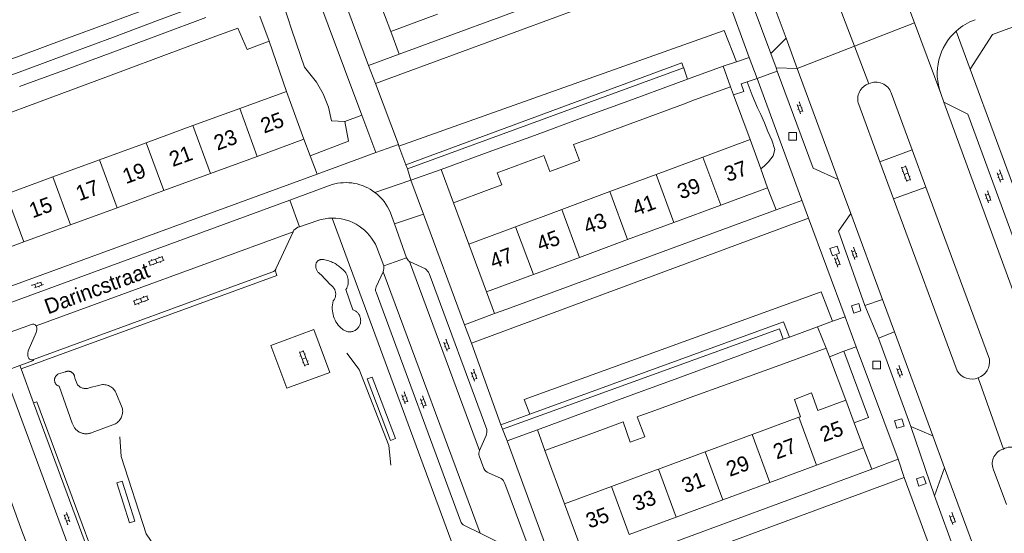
# Model space of a CAD drawing. Extents: x 99476 to 102828, y 406437 to 407931.
# Tile 81 of 162: x 100638 to 100767, y 406866 to 406933. Entities that reach past the tile are written whole.
import ezdxf

# ---------------------------------------------------------------- set-up
doc = ezdxf.new("R2010")
doc.units = 0
doc.header["$MEASUREMENT"] = 0
doc.linetypes.add('DGN Style 2', pattern=[60.553652, 36.332191, -24.221461])
for name, color, linetype, lineweight in [('BG_bijgebouw', 253, 'Continuous', 0), ('BG_dakoverstek', 253, 'Continuous', 13), ('BG_dakoverstek bijgebouw', 253, 'Continuous', 0), ('BG_heg haag', 253, 'Continuous', 0), ('BG_hek', 253, 'Continuous', 0), ('BG_hoofdgebouw', 253, 'Continuous', 13), ('BG_huisnummer', 253, 'Continuous', 0), ('BG_kant onverhard', 253, 'DGN Style 2', 0), ('BG_kant verharding', 253, 'Continuous', 0), ('BG_open verharding', 253, 'Continuous', 0), ('BG_raster', 253, 'Continuous', 0), ('BG_schutting', 253, 'Continuous', 0), ('BG_straatnaam', 253, 'Continuous', 0), ('BG_tussenmuur', 253, 'Continuous', 0), ('BG_vlakafsluiter', 253, 'Continuous', 0)]:
    doc.layers.add(name, color=color, linetype=linetype, lineweight=lineweight)
doc.styles.add('Style-WORKING', font='WORKING.shx')

# ---------------------------------------------------------------- blocks, each defined once
blk = doc.blocks.new('S02OV6')
at = {"layer": 'BG_open verharding', "linetype": 'Continuous', "lineweight": 0}
for p, q in [((0, 0.20784), (1.371449, 0.20784)), ((0.085505, 0.20784), (0.085505, 0.268177)), ((0.485, -0.192), (0.486, 0.207)), ((0.885505, 0.20784), (0.885505, 0.31106)), ((1.285, -0.193), (1.285, 0.207)), ((0.268333, -0.19216), (1.549656, -0.19216)), ((0.885505, -0.32925), (0.885505, -0.19216))]:
    blk.add_line(p, q, dxfattribs=at)
blk = doc.blocks.new('S02OV2')
at = {"layer": 'BG_open verharding', "linetype": 'Continuous', "lineweight": 0}
for p, q in [((0.052866, 0.482148), (0.183301, 0.482148)), ((0.183301, -1.01785), (0.183301, 0.982147)), ((0.183301, 0.895191), (0.705039, 0.895191)), ((0.705039, -1.01785), (0.705039, 0.982147)), ((0.705039, 0.43867), (0.835473, 0.43867)), ((0.052866, -0.517416), (0.183301, -0.517416)), ((0.183301, -0.017851), (0.705039, -0.017851)), ((0.183301, -0.930894), (0.705039, -0.930894)), ((0.705039, -0.473938), (0.835473, -0.473938))]:
    blk.add_line(p, q, dxfattribs=at)

msp = doc.modelspace()

# ---------------------------------------------------------------- linework, layer by layer
at = {"layer": 'BG_bijgebouw', "linetype": 'Continuous', "lineweight": 0}
for p, q in [((100656.214, 406933.291), (100662.03, 406935.453)), ((100655.555, 406935.091), (100649.763, 406932.952)), ((100649.763, 406932.952), (100644.047, 406930.841)), ((100650.427, 406931.139), (100656.214, 406933.291)), ((100656.441, 406931.424), (100662.56, 406933.69)), ((100669.629, 406933.869), (100670.834, 406930.614)), ((100666.75, 406932.316), (100663.514, 406931.113)), ((100644.047, 406930.841), (100638.196, 406928.68)), ((100644.725, 406929.019), (100650.427, 406931.139)), ((100650.322, 406929.159), (100656.441, 406931.424)), ((100663.514, 406931.113), (100657.398, 406928.84)), ((100638.879, 406926.845), (100644.725, 406929.019)), ((100644.203, 406926.894), (100650.322, 406929.159)), ((100657.398, 406928.84), (100651.282, 406926.567)), ((100633.06, 406924.681), (100638.879, 406926.845)), ((100638.083, 406924.629), (100644.203, 406926.894)), ((100651.282, 406926.567), (100645.165, 406924.294)), ((100730.38, 406927.3), (100725.741, 406925.598)), ((100731.36, 406924.59), (100730.38, 406927.3)), ((100725.741, 406925.598), (100724.197, 406925.032)), ((100645.165, 406924.294), (100639.052, 406922.022)), ((100724.197, 406925.032), (100718.044, 406922.774)), ((100726.66, 406922.89), (100731.36, 406924.59)), ((100718.044, 406922.774), (100711.991, 406920.553)), ((100726.66, 406922.89), (100725.183, 406922.343)), ((100725.183, 406922.343), (100719.037, 406920.069)), ((100711.991, 406920.553), (100705.634, 406918.221)), ((100719.037, 406920.069), (100712.99, 406917.831)), ((100705.634, 406918.221), (100699.59, 406916.004)), ((100712.99, 406917.831), (100712.491, 406917.646)), ((100699.59, 406916.004), (100693.42, 406913.74)), ((100706.65, 406915.483), (100700.765, 406913.305)), ((100706.885, 406915.57), (100706.65, 406915.483)), ((100693.42, 406913.74), (100695.03, 406909.39)), ((100695.03, 406909.39), (100699.72, 406911.13)), ((100739.089, 406891.757), (100742.79, 406893.12)), ((100742.79, 406893.12), (100743.92, 406890.29)), ((100738.282, 406891.46), (100739.089, 406891.757)), ((100730.626, 406888.641), (100736.777, 406890.906)), ((100736.777, 406890.906), (100738.282, 406891.46)), ((100743.92, 406890.29), (100737.82, 406888.073)), ((100724.476, 406886.377), (100730.626, 406888.641)), ((100737.82, 406888.073), (100731.659, 406885.834)), ((100718.325, 406884.113), (100724.476, 406886.377)), ((100731.659, 406885.834), (100725.596, 406883.631)), ((100712.175, 406881.849), (100718.325, 406884.113)), ((100706.04, 406879.59), (100712.175, 406881.849)), ((100719.34, 406881.357), (100719.118, 406881.276)), ((100720.964, 406881.947), (100719.34, 406881.357)), ((100717.279, 406880.608), (100713.18, 406879.118)), ((100707.02, 406876.88), (100706.04, 406879.59)), ((100713.18, 406879.118), (100707.02, 406876.88))]:
    msp.add_line(p, q, dxfattribs=at)
at = {"layer": 'BG_bijgebouw', "linetype": 'Continuous', "lineweight": 0, "flags": 128}
for points in [[(100670.834, 406930.614), (100667.942, 406929.496), (100666.75, 406932.316)], [(100700.765, 406913.305), (100701.349, 406911.734), (100699.72, 406911.13)]]:
    msp.add_lwpolyline(points, dxfattribs=at)
at = {"layer": 'BG_dakoverstek', "linetype": 'Continuous', "lineweight": 13}
msp.add_line((100719.865, 406873.654), (100721.637, 406874.309), dxfattribs=at)
at = {"layer": 'BG_dakoverstek', "linetype": 'Continuous', "lineweight": 13, "flags": 128}
msp.add_lwpolyline([(100742.798, 406882.13), (100741.988, 406884.418), (100739.743, 406883.561), (100740.54, 406881.295)], dxfattribs=at)
at = {"layer": 'BG_dakoverstek bijgebouw', "linetype": 'Continuous', "lineweight": 0}
for p, q in [((100638.196, 406928.68), (100636.104, 406927.908)), ((100639.052, 406922.022), (100634.657, 406920.388)), ((100725.5, 406883.596), (100720.964, 406881.947)), ((100725.596, 406883.631), (100725.5, 406883.596))]:
    msp.add_line(p, q, dxfattribs=at)
at = {"layer": 'BG_dakoverstek bijgebouw', "linetype": 'Continuous', "lineweight": 0, "flags": 128}
for points in [[(100711.546, 406914.928), (100710.761, 406917.022), (100712.491, 406917.646)], [(100711.546, 406914.928), (100707.656, 406913.488), (100706.885, 406915.57)], [(100719.118, 406881.276), (100720.138, 406878.657), (100718.215, 406877.946), (100717.279, 406880.608)]]:
    msp.add_lwpolyline(points, dxfattribs=at)
at = {"layer": 'BG_heg haag', "linetype": 'Continuous', "lineweight": 0}
for p, q in [((100670.834, 406930.614), (100673.101, 406924)), ((100731.746, 406923.558), (100731.36, 406924.59)), ((100731.746, 406923.558), (100733.96, 406917.69)), ((100689.426, 406912.361), (100693.42, 406913.74)), ((100689.426, 406912.361), (100691.076, 406907.906)), ((100691.076, 406907.906), (100696.461, 406893.37)), ((100700.421, 406894.831), (100702.032, 406895.425)), ((100696.461, 406893.37), (100700.421, 406894.831)), ((100743.92, 406890.29), (100744.341, 406889.172)), ((100744.341, 406889.172), (100746.48, 406883.49)), ((100639.931, 406883.103), (100646.727, 406864.781))]:
    msp.add_line(p, q, dxfattribs=at)
at = {"layer": 'BG_heg haag', "linetype": 'Continuous', "lineweight": 0, "flags": 128}
for points in [[(100638.317, 406887.595), (100671.872, 406899.857), (100671.621, 406900.544)], [(100683.696, 406886.26), (100684.342, 406886.506), (100687.417, 406878.425), (100686.771, 406878.179), (100683.696, 406886.26)], [(100650.853, 406872.629), (100651.548, 406872.852), (100653.234, 406867.581), (100652.539, 406867.358), (100650.853, 406872.629)]]:
    msp.add_lwpolyline(points, dxfattribs=at)
at = {"layer": 'BG_hek', "linetype": 'Continuous', "lineweight": 0}
for p, q in [((100748.81, 406877.21), (100749.883, 406874.427)), ((100640.578, 406860.578), (100638.424, 406866.315))]:
    msp.add_line(p, q, dxfattribs=at)
at = {"layer": 'BG_hek', "linetype": 'Continuous', "lineweight": 0, "flags": 128}
for points in [[(100681.046, 406889.652), (100682.67, 406887.493), (100686.539, 406877.534), (100686.792, 406874.936)], [(100656.243, 406863.716), (100654.713, 406865.936), (100651.416, 406876.073), (100651.27, 406878.665)]]:
    msp.add_lwpolyline(points, dxfattribs=at)
at = {"layer": 'BG_hoofdgebouw', "linetype": 'Continuous', "lineweight": 13}
for p, q in [((100684.47, 406938.11), (100686.79, 406931.85)), ((100686.79, 406931.85), (100692.928, 406934.12)), ((100666.978, 406921.756), (100673.101, 406924)), ((100673.101, 406924), (100675.41, 406917.71)), ((100660.851, 406919.511), (100666.978, 406921.756)), ((100654.725, 406917.266), (100660.851, 406919.511)), ((100675.41, 406917.71), (100669.283, 406915.465)), ((100727.739, 406915.378), (100733.96, 406917.69)), ((100733.96, 406917.69), (100735.337, 406913.832)), ((100648.598, 406915.02), (100654.725, 406917.266)), ((100642.471, 406912.775), (100648.598, 406915.02)), ((100669.283, 406915.465), (100663.156, 406913.221)), ((100721.596, 406913.094), (100727.739, 406915.378)), ((100735.337, 406913.832), (100736.22, 406911.36)), ((100636.345, 406910.53), (100642.471, 406912.775)), ((100663.156, 406913.221), (100657.029, 406910.976)), ((100715.552, 406910.848), (100721.596, 406913.094)), ((100657.029, 406910.976), (100650.902, 406908.731)), ((100709.241, 406908.502), (100715.552, 406910.848)), ((100736.22, 406911.36), (100730.076, 406909.08)), ((100650.902, 406908.731), (100644.775, 406906.486)), ((100703.17, 406906.245), (100709.241, 406908.502)), ((100730.076, 406909.08), (100723.933, 406906.8)), ((100644.775, 406906.486), (100638.648, 406904.242)), ((100697.021, 406903.96), (100703.17, 406906.245)), ((100723.933, 406906.8), (100717.863, 406904.547)), ((100717.863, 406904.547), (100711.575, 406902.213)), ((100638.648, 406904.242), (100632.521, 406901.997)), ((100699.36, 406897.68), (100697.021, 406903.96)), ((100711.575, 406902.213), (100705.503, 406899.96)), ((100705.503, 406899.96), (100699.36, 406897.68)), ((100742.798, 406882.13), (100746.48, 406883.49)), ((100746.48, 406883.49), (100747.593, 406880.491)), ((100734.194, 406878.95), (100740.342, 406881.222)), ((100740.342, 406881.222), (100740.54, 406881.295)), ((100747.593, 406880.491), (100748.81, 406877.21)), ((100728.047, 406876.678), (100734.194, 406878.95)), ((100721.899, 406874.406), (100728.047, 406876.678)), ((100748.81, 406877.21), (100742.661, 406874.94)), ((100742.661, 406874.94), (100736.513, 406872.67)), ((100715.751, 406872.134), (100719.865, 406873.654)), ((100721.637, 406874.309), (100721.899, 406874.406)), ((100709.6, 406869.86), (100715.751, 406872.134)), ((100736.513, 406872.67), (100730.365, 406870.4)), ((100711.92, 406863.59), (100709.6, 406869.86)), ((100730.365, 406870.4), (100724.216, 406868.13)), ((100724.216, 406868.13), (100718.068, 406865.86))]:
    msp.add_line(p, q, dxfattribs=at)
at = {"layer": 'BG_kant onverhard', "linetype": 'DGN Style 2', "lineweight": 0}
for p, q in [((100677.639, 406899.966), (100678.914, 406898.593)), ((100681.844, 406895.341), (100680.921, 406897.997)), ((100644.129, 406887.199), (100643.203, 406886.908)), ((100645.718, 406885.501), (100645.334, 406886.347)), ((100643.301, 406885.301), (100645.014, 406880.471)), ((100648.465, 406885.411), (100647.358, 406885.126)), ((100651.575, 406882.486), (100650.733, 406884.499)), ((100647.632, 406879.229), (100650.689, 406880.378))]:
    msp.add_line(p, q, dxfattribs=at)
for centre, radius, start, end in [((100677.759748, 406901.141826), 0.800946, 86.187829, 165.305361), ((100677.338284, 406897.6546), 4.312607, 45.945902, 83.680278), ((100678.245969, 406901.098441), 1.284847, 168.936453, 241.809468), ((100679.179966, 406899.068559), 2.044368, 328.388836, 55.530884), ((100682.652772, 406895.54275), 3.524836, 164.32654, 231.530943), ((100681.394752, 406893.902042), 1.458087, 230.127487, 8.716168), ((100681.347575, 406893.923719), 1.501707, 7.625811, 70.696371), ((100643.549932, 406886.122669), 0.858549, 113.834196, 253.14532), ((100644.475982, 406886.411616), 0.860448, 355.693268, 113.781989), ((100649.074741, 406883.651252), 1.862391, 27.077393, 109.110871), ((100649.715497, 406882.027361), 1.915228, 300.550384, 13.855234), ((100646.852934, 406880.967043), 1.904662, 195.095945, 294.143987)]:
    msp.add_arc(centre, radius, start, end, dxfattribs=at)
at = {"layer": 'BG_kant onverhard', "linetype": 'DGN Style 2', "lineweight": 0, "extrusion": (0, 0, -1)}
for centre, radius, start, end in [((-100678.155557, 406897.390914), 1.421354, 122.249427, 219.074019), ((-100646.777965, 406886.362949), 1.366192, 244.877001, 320.882488)]:
    msp.add_arc(centre, radius, start, end, dxfattribs=at)
at = {"layer": 'BG_kant verharding', "linetype": 'Continuous', "lineweight": 0}
for p, q in [((100676.873, 406946.442), (100683.871, 406927.42)), ((100687.918, 406928.909), (100724.826, 406942.493)), ((100738.657, 406930.97), (100734.45, 406942.38)), ((100755.48, 406933.015), (100752.119, 406942.047)), ((100729.091, 406941.37), (100684.81, 406925.035)), ((100733.832, 406928.47), (100729.097, 406941.353)), ((100758.939, 406923.718), (100755.48, 406933.015)), ((100738.657, 406930.97), (100736.651, 406928.97)), ((100740.117, 406927.011), (100738.657, 406930.97)), ((100736.651, 406928.97), (100737.336, 406927.111)), ((100683.871, 406927.42), (100687.918, 406928.909)), ((100730.38, 406927.3), (100732.168, 406927.862)), ((100732.168, 406927.862), (100733.832, 406928.47)), ((100734.851, 406925.697), (100733.832, 406928.47)), ((100725.216, 406927.103), (100688.982, 406913.815)), ((100725.237, 406927.042), (100725.216, 406927.103)), ((100725.741, 406925.598), (100725.237, 406927.042)), ((100737.336, 406927.111), (100737.498, 406926.672)), ((100737.336, 406927.111), (100740.117, 406927.011)), ((100745.484, 406912.456), (100740.117, 406927.011)), ((100733.548, 406925.267), (100734.851, 406925.697)), ((100740.723, 406909.722), (100734.851, 406925.697)), ((100687.794, 406917.011), (100684.81, 406925.035)), ((100752.449, 406923.801), (100755.202, 406916.331)), ((100759.358, 406922.573), (100758.939, 406923.718)), ((100769.147, 406895.845), (100759.358, 406922.573)), ((100750.962, 406914.771), (100748.19, 406922.28)), ((100683.01, 406920.893), (100684.843, 406915.976)), ((100766.253, 406917.543), (100776.36, 406890.04)), ((100687.873, 406916.797), (100687.794, 406917.011)), ((100688.781, 406914.357), (100687.873, 406916.797)), ((100755.202, 406916.331), (100750.962, 406914.771)), ((100755.202, 406916.331), (100757.001, 406911.45)), ((100684.843, 406915.976), (100677.145, 406913.157)), ((100752.764, 406909.891), (100750.962, 406914.771)), ((100688.982, 406913.815), (100688.781, 406914.357)), ((100677.145, 406913.157), (100622.524, 406893.152)), ((100747.13, 406907.991), (100745.484, 406912.456)), ((100679.1, 406911.766), (100673.556, 406909.73)), ((100757.001, 406911.45), (100752.764, 406909.891)), ((100757.001, 406911.45), (100765.32, 406888.87)), ((100673.556, 406909.73), (100612.58, 406887.342)), ((100761.1, 406887.308), (100752.764, 406909.891)), ((100702.032, 406895.425), (100737.372, 406908.461)), ((100677.253, 406907.064), (100674.837, 406906.241)), ((100679.114, 406907.364), (100695.628, 406862.638)), ((100687.287, 406906.597), (100686.761, 406908.069)), ((100741.61, 406907.34), (100697.392, 406890.975)), ((100746.413, 406894.412), (100741.61, 406907.34)), ((100751.294, 406896.698), (100747.13, 406907.991)), ((100674.837, 406906.241), (100674.618, 406906.166)), ((100688.869, 406902.165), (100687.287, 406906.597)), ((100673.999, 406905.577), (100640.262, 406893.246)), ((100673.999, 406905.577), (100671.77, 406900.787)), ((100685.873, 406901.094), (100684.977, 406903.498)), ((100689.265, 406901.671), (100691.337, 406900.712)), ((100689.265, 406901.671), (100698.443, 406876.881)), ((100671.188, 406900.254), (100639.928, 406888.83)), ((100684.9, 406898.34), (100685.815, 406900.335)), ((100698.533, 406866.019), (100685.815, 406900.335)), ((100691.843, 406900.103), (100699.396, 406879.641)), ((100695.942, 406867.619), (100684.888, 406897.651)), ((100751.294, 406896.698), (100748.987, 406895.887)), ((100752.863, 406892.443), (100751.294, 406896.698)), ((100746.413, 406894.412), (100744.749, 406893.859)), ((100639.661, 406893.391), (100634.6, 406891.593)), ((100640.331, 406893.122), (100640.262, 406893.246)), ((100744.749, 406893.859), (100742.79, 406893.12)), ((100750.773, 406891.611), (100752.863, 406892.443)), ((100755.005, 406880.038), (100750.773, 406891.611)), ((100757.896, 406878.792), (100752.863, 406892.443)), ((100701.257, 406880.251), (100697.392, 406890.975)), ((100746.24, 406889.884), (100747.868, 406890.495)), ((100753.36, 406875.71), (100747.868, 406890.495)), ((100744.341, 406889.172), (100746.24, 406889.884)), ((100638.162, 406888.027), (100638.317, 406887.595)), ((100638.317, 406887.595), (100639.931, 406883.103)), ((100644.858, 406863.359), (100636.05, 406887.251)), ((100701.463, 406879.68), (100701.257, 406880.251)), ((100757.896, 406878.792), (100755.005, 406880.038)), ((100699.317, 406878.836), (100698.443, 406876.881)), ((100706.04, 406879.59), (100702.059, 406878.156)), ((100759.447, 406874.586), (100757.896, 406878.792)), ((100702.059, 406878.156), (100708.98, 406859.33)), ((100698.407, 406876.176), (100699.021, 406874.485)), ((100749.883, 406874.427), (100753.36, 406875.71)), ((100699.633, 406873.953), (100701.282, 406873.17)), ((100712.971, 406860.803), (100749.883, 406874.427)), ((100759.447, 406874.586), (100758.13, 406870.93)), ((100763.98, 406862.292), (100759.447, 406874.586)), ((100767.548, 406869.768), (100765.82, 406874.45)), ((100701.782, 406872.541), (100712.126, 406844.687)), ((100709.855, 406856.964), (100754.141, 406873.317)), ((100754.141, 406873.317), (100758.929, 406860.385)), ((100758.13, 406870.93), (100761.618, 406861.384)), ((100698.533, 406866.019), (100696.471, 406867.026)), ((100700.974, 406864.779), (100698.533, 406866.019))]:
    msp.add_line(p, q, dxfattribs=at)
at = {"layer": 'BG_kant verharding', "linetype": 'Continuous', "lineweight": 0, "flags": 128}
for points in [[(100734.45, 406942.38), (100732.87, 406939.23), (100736.651, 406928.97)], [(100672.128, 406937.32), (100676.321, 406938.834), (100683.01, 406920.893)], [(100737.498, 406926.672), (100742.2, 406913.91), (100745.484, 406912.456)], [(100731.746, 406923.558), (100733.105, 406923.968), (100732.759, 406925.007), (100733.548, 406925.267)], [(100769.147, 406895.845), (100770.61, 406898.882), (100762.507, 406921.024), (100759.358, 406922.573)], [(100737.372, 406908.461), (100740.731, 406909.7), (100740.723, 406909.722)], [(100748.987, 406895.887), (100745.525, 406905.671), (100747.13, 406907.991)], [(100738.282, 406891.46), (100737.784, 406892.822), (100701.463, 406879.68)], [(100639.248, 406889.137), (100639.194, 406889.307), (100639.189, 406889.609), (100639.236, 406889.93), (100640.283, 406892.357)], [(100671.078, 406890.66), (100673.165, 406885.035), (100678.79, 406887.123), (100676.703, 406892.748), (100671.078, 406890.66)], [(100639.928, 406888.83), (100639.95, 406888.684), (100638.162, 406888.027)]]:
    msp.add_lwpolyline(points, dxfattribs=at)
at = {"layer": 'BG_kant verharding', "linetype": 'Continuous', "lineweight": 0, "extrusion": (0, 0, -1)}
for centre, radius, start, end in [((-100766.041047, 406926.320602), 7.554213, 47.91532, 69.884103), ((-100766.044613, 406926.310795), 7.563883, 339.953281, 47.945059), ((-100750.4346, 406923.065753), 2.144388, 65.048865, 159.94814), ((-100750.153732, 406923.009981), 2.095022, 339.608304, 72.679228), ((-100670.894637, 406901.160278), 0.952576, 220.312731, 252.063192), ((-100670.886648, 406901.161463), 0.959444, 202.972629, 220.058018), ((-100688.837769, 406898.120753), 3.6001, 133.96443, 146.591201), ((-100685.424565, 406897.986259), 0.632694, 328.001828, 33.993759), ((-100639.687598, 406889.204108), 0.444691, 237.275182, 351.32037), ((-100763.042615, 406888.538567), 2.301376, 171.719746, 249.142719), ((-100763.044153, 406888.538683), 2.300937, 249.179525, 327.665478), ((-100697.517082, 406879.419014), 1.891986, 173.261997, 197.94774), ((-100768.158609, 406875.294526), 2.027459, 60.49218, 159.607276), ((-100767.700533, 406875.132762), 2.000642, 340.045637, 74.325039), ((-100700.404206, 406871.959003), 1.495673, 125.936549, 157.100192), ((-100696.833327, 406867.881676), 0.929227, 292.949719, 343.579623)]:
    msp.add_arc(centre, radius, start, end, dxfattribs=at)
at = {"layer": 'BG_kant verharding', "linetype": 'Continuous', "lineweight": 0}
for centre, radius, start, end in [((100680.897242, 406905.70534), 6.321525, 52.74571, 106.517317), ((100680.901622, 406905.707022), 6.317535, 21.954889, 52.768091), ((100679.174337, 406901.067509), 6.29678, 90.549026, 107.765988), ((100679.170164, 406901.070396), 6.293854, 22.687836, 90.511295), ((100674.967172, 406905.17928), 1.04668, 109.487397, 157.667371), ((100689.638928, 406902.376468), 0.79844, 195.358133, 242.074548), ((100683.812304, 406900.869755), 2.072861, 345.04982, 6.210498), ((100639.887761, 406893.012863), 0.440917, 31.921346, 120.950211), ((100639.180396, 406892.810189), 1.192105, 337.656502, 15.162853), ((100699.25263, 406876.486238), 0.900743, 154.006911, 200.146683), ((100699.939901, 406874.924067), 1.01841, 205.539271, 252.461101)]:
    msp.add_arc(centre, radius, start, end, dxfattribs=at)
at = {"layer": 'BG_raster', "linetype": 'Continuous', "lineweight": 0}
for p, q in [((100686.79, 406931.85), (100687.918, 406928.909)), ((100736.22, 406911.36), (100737.372, 406908.461))]:
    msp.add_line(p, q, dxfattribs=at)
at = {"layer": 'BG_schutting', "linetype": 'Continuous', "lineweight": 0}
for p, q in [((100766.253, 406917.543), (100762.8, 406926.94)), ((100709.6, 406869.86), (100707.02, 406876.88))]:
    msp.add_line(p, q, dxfattribs=at)
at = {"layer": 'BG_schutting', "linetype": 'Continuous', "lineweight": 0, "flags": 128}
for points in [[(100762.8, 406926.94), (100765.71, 406931.45), (100780.793, 406937.01)], [(100638.424, 406866.315), (100632.928, 406881.291), (100632.461, 406881.13)]]:
    msp.add_lwpolyline(points, dxfattribs=at)
at = {"layer": 'BG_tussenmuur', "linetype": 'Continuous', "lineweight": 0}
for p, q in [((100669.283, 406915.465), (100666.978, 406921.756)), ((100663.156, 406913.221), (100660.851, 406919.511)), ((100657.029, 406910.976), (100654.725, 406917.266)), ((100650.902, 406908.731), (100648.598, 406915.02)), ((100730.076, 406909.08), (100727.739, 406915.378)), ((100644.775, 406906.486), (100642.471, 406912.775)), ((100723.933, 406906.8), (100721.596, 406913.094)), ((100715.552, 406910.848), (100717.863, 406904.547)), ((100638.648, 406904.242), (100636.345, 406910.53)), ((100709.241, 406908.502), (100711.575, 406902.213)), ((100705.503, 406899.96), (100703.17, 406906.245)), ((100742.661, 406874.94), (100740.342, 406881.222)), ((100736.513, 406872.67), (100734.194, 406878.95)), ((100730.365, 406870.4), (100728.047, 406876.678)), ((100724.216, 406868.13), (100721.899, 406874.406)), ((100718.068, 406865.86), (100715.751, 406872.134))]:
    msp.add_line(p, q, dxfattribs=at)
at = {"layer": 'BG_vlakafsluiter', "linetype": 'Continuous', "lineweight": 0}
for p, q in [((100745.539, 406935.421), (100747.636, 406929.95)), ((100755.48, 406933.015), (100747.636, 406929.95)), ((100762.8, 406926.94), (100760.978, 406931.927)), ((100740.117, 406927.011), (100747.636, 406929.95)), ((100749.53, 406925.01), (100747.636, 406929.95)), ((100683.871, 406927.42), (100684.81, 406925.035)), ((100734.851, 406925.697), (100737.498, 406926.672)), ((100680.787, 406920.061), (100683.01, 406920.893)), ((100675.41, 406917.71), (100676.232, 406915.554)), ((100687.794, 406917.011), (100684.843, 406915.976)), ((100676.232, 406915.554), (100677.145, 406913.157)), ((100689.426, 406912.361), (100688.982, 406913.815)), ((100684.724, 406910.737), (100689.426, 406912.361)), ((100673.556, 406909.73), (100674.837, 406906.241)), ((100741.61, 406907.34), (100740.723, 406909.722)), ((100697.021, 406903.96), (100695.03, 406909.39)), ((100687.287, 406906.597), (100691.076, 406907.906)), ((100685.873, 406901.094), (100688.869, 406902.165)), ((100700.421, 406894.831), (100699.36, 406897.68)), ((100748.987, 406895.887), (100750.773, 406891.611)), ((100746.413, 406894.412), (100747.868, 406890.495)), ((100697.392, 406890.975), (100696.461, 406893.37)), ((100638.162, 406888.027), (100636.05, 406887.251)), ((100763.862, 406886.388), (100767.16, 406877.059)), ((100701.257, 406880.251), (100705.047, 406881.631)), ((100755.005, 406880.038), (100758.13, 406870.93)), ((100701.463, 406879.68), (100702.059, 406878.156)), ((100753.36, 406875.71), (100754.141, 406873.317))]:
    msp.add_line(p, q, dxfattribs=at)
at = {"layer": 'BG_vlakafsluiter', "linetype": 'Continuous', "lineweight": 0, "flags": 128}
for points in [[(100672.128, 406937.32), (100673.816, 406932.04), (100675.483, 406927.179), (100677.049, 406925.208), (100677.927, 406923.69), (100678.623, 406921.929), (100679.039, 406920.131), (100680.787, 406920.061)], [(100687.873, 406916.797), (100730.52, 406931.98), (100732.168, 406927.862)], [(100688.781, 406914.357), (100724.987, 406927.765), (100725.216, 406927.103)], [(100733.548, 406925.267), (100734.191, 406923.497), (100734.885, 406921.86), (100735.332, 406920.967), (100735.813, 406919.876), (100736.268, 406918.723), (100736.77, 406917.592), (100737.166, 406916.367), (100736.957, 406915.551), (100736.353, 406914.755), (100735.81, 406914.237), (100735.337, 406913.832)], [(100676.232, 406915.554), (100681.253, 406917.486), (100680.787, 406920.061)], [(100739.025, 406917.62), (100740.025, 406917.62), (100740.025, 406918.62), (100739.025, 406918.62), (100739.025, 406917.62)], [(100744.401, 406903.381), (100745.348, 406903.702), (100745.67, 406902.756), (100744.723, 406902.434), (100744.401, 406903.381)], [(100744.749, 406893.859), (100743.269, 406897.686), (100704.301, 406883.577), (100705.047, 406881.631)], [(100747.229, 406895.849), (100748.185, 406896.143), (100748.48, 406895.188), (100747.524, 406894.893), (100747.229, 406895.849)], [(100705.047, 406881.631), (100738.331, 406893.744), (100739.089, 406891.757)], [(100746.24, 406889.884), (100749.468, 406881.187), (100747.593, 406880.491)], [(100750.022, 406887.585), (100751.022, 406887.585), (100751.021, 406888.584), (100750.022, 406888.585), (100750.022, 406887.585)], [(100652.81, 406848.273), (100653.279, 406848.446), (100640.392, 406883.274), (100639.931, 406883.103)], [(100752.895, 406880.756), (100753.857, 406881.026), (100754.128, 406880.064), (100753.166, 406879.794), (100752.895, 406880.756)], [(100755.748, 406873.143), (100756.694, 406873.467), (100757.018, 406872.522), (100756.073, 406872.197), (100755.748, 406873.143)]]:
    msp.add_lwpolyline(points, dxfattribs=at)

# ---------------------------------------------------------------- block references
at = {"layer": 'BG_open verharding', "linetype": 'Continuous', "lineweight": 0}
for name, p, rotation in [('S02OV6', (100740.188, 406922.578), 290.06635), ('S02OV2', (100754.822, 406913.332), 200.247502), ('S02OV6', (100766.45, 406913.624), 290.06635), ('S02OV6', (100764.864, 406910.893), 290.06635), ('S02OV6', (100747.324, 406903.463), 290.06635), ('S02OV2', (100655.888, 406902.166), 290.173945), ('S02OV6', (100745.08, 406902.453), 290.06635), ('S02OV6', (100639.739, 406898.31), 20.120166), ('S02OV2', (100653.908, 406896.997), 289.7578999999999), ('S02OV6', (100693.834, 406891.407), 290.30125), ('S02OV2', (100675.831, 406889.092), 200.354961), ('S02OV6', (100753.256, 406887.967), 290.06635), ('S02OV6', (100697.438, 406887.479), 290.30125), ('S02OV6', (100688.35, 406884.49), 290.30125), ('S02OV6', (100690.765, 406883.953), 290.30125), ('S02OV6', (100644.614, 406867.188), 110.30125), ('S02OV6', (100760.19, 406868.659), 290.06635)]:
    msp.add_blockref(name, p, dxfattribs=dict(at, rotation=rotation))

# ---------------------------------------------------------------- texts
at = {"layer": 'BG_huisnummer', "linetype": 'Continuous', "lineweight": 0, "style": 'Style-WORKING'}
for s, rotation, p in [('25', 20.120166, (100670.179, 406918.456)), ('23', 20.120166, (100664.052, 406916.211)), ('21', 20.120166, (100658.195, 406914.065)), ('37', 20.354961, (100730.997, 406912.088)), ('19', 20.120166, (100652.068, 406911.821)), ('17', 20.120166, (100645.941, 406909.576)), ('39', 20.354961, (100724.854, 406909.808)), ('15', 20.120166, (100639.814, 406907.332)), ('41', 20.354961, (100718.956, 406907.619)), ('43', 20.354961, (100712.543, 406905.239)), ('45', 20.354961, (100706.4, 406902.959)), ('47', 20.354961, (100700.256, 406900.679)), ('25', 20.247502, (100743.563, 406877.938)), ('27', 20.247502, (100737.415, 406875.668)), ('29', 20.247502, (100731.267, 406873.398)), ('31', 20.247502, (100725.414, 406871.237)), ('33', 20.247502, (100718.995, 406868.867)), ('35', 20.247502, (100712.847, 406866.597))]:
    msp.add_text(s, height=2, rotation=rotation, dxfattribs=at).set_placement(p)
at = {"layer": 'BG_straatnaam', "linetype": 'Continuous', "lineweight": 0, "style": 'Style-WORKING'}
msp.add_text('Darincstraat', height=2, rotation=20.173945, dxfattribs=at).set_placement((100641.83, 406894.72))

doc.saveas('drawing.dxf')
